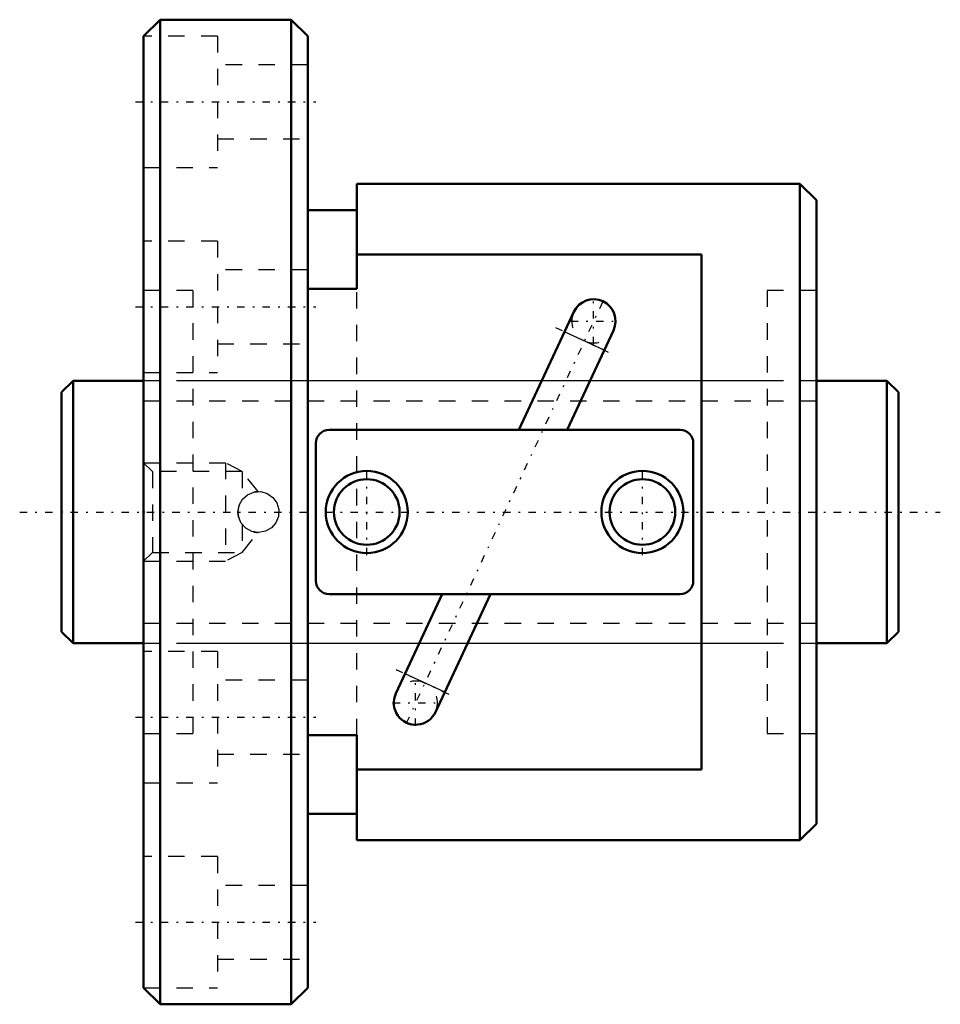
# Model space of a CAD drawing. Header units: millimetres. Extents: x -2.6 to 53.6, y -30 to 30.
import ezdxf

# ---------------------------------------------------------------- set-up
doc = ezdxf.new("R2010")
doc.units = ezdxf.units.MM
doc.linetypes.add('Center', pattern=[1.5, 0.45, -0.5, 0.05, -0.5])
doc.linetypes.add('Dashed', pattern=[2, 1, -1])
for name, color, linetype, lineweight in [('2d ConnectionPoints', 7, 'Continuous', 50), ('AM_0', 7, 'Continuous', 50), ('AM_4', 3, 'Continuous', 25), ('AM_5', 3, 'Continuous', 25), ('AM_7', 7, 'Center', 25), ('AM_9', 6, 'Dashed', 25)]:
    doc.layers.add(name, color=color, linetype=linetype, lineweight=lineweight)

# ---------------------------------------------------------------- blocks, each defined once
blk = doc.blocks.new('1_BNF_1605_2_5RR_Nut_0_in_BNF1605V_2_5RRG1_51LC0_000_rev_0')
at = {"layer": 'AM_0'}
for p, q in [((6, 30), (5, 29)), ((14, 30), (6, 30)), ((6, 30), (6, -30)), ((15, 29), (14, 30)), ((14, 30), (14, -30)), ((5, 29), (5, -29)), ((15, 29), (15, -29)), ((18, 20), (18, 13.594)), ((45, 20), (18, 20)), ((46, 19), (45, 20)), ((45, 20), (45, -20)), ((46, 19), (46, -19)), ((18, 18.4), (15, 18.4)), ((39, 15.692), (18, 15.692)), ((39, -15.692), (39, 15.692)), ((18, 13.594), (15, 13.594)), ((31.216, 12.194), (27.861, 5)), ((30.802, 5), (33.631, 11.068)), ((37.7, 5), (16.3, 5)), ((15.5, 4.2), (15.5, -4.2)), ((38.5, -4.2), (38.5, 4.2)), ((16.3, -5), (37.7, -5)), ((23.198, -5), (20.369, -11.068)), ((22.784, -12.194), (26.139, -5)), ((15, -13.594), (18, -13.594)), ((18, -13.594), (18, -20)), ((18, -15.692), (39, -15.692)), ((15, -18.4), (18, -18.4)), ((45, -20), (46, -19)), ((18, -20), (45, -20)), ((5, -29), (6, -30)), ((14, -30), (15, -29)), ((6, -30), (14, -30))]:
    blk.add_line(p, q, dxfattribs=at)
for centre, radius in [((18.6, 0), 2.5), ((35.4, 0), 2.5), ((18.6, 0), 2), ((35.4, 0), 2)]:
    blk.add_circle(centre, radius, dxfattribs=at)
for centre, radius, start, end in [((32.424, 11.631), 1.332, 335, 155), ((16.3, 4.2), 0.8, 90, 180), ((37.7, 4.2), 0.8, 0, 90), ((16.3, -4.2), 0.8, 180, 270), ((37.7, -4.2), 0.8, 270, 0), ((21.576, -11.631), 1.332, 155, 335)]:
    blk.add_arc(centre, radius, start, end, dxfattribs=at)
at = {"layer": 'AM_4'}
for p, q in [((33.068, 9.859), (30.653, 10.986)), ((23.347, -10.986), (20.932, -9.859))]:
    blk.add_line(p, q, dxfattribs=at)
at = {"layer": 'AM_5', "linetype": 'Dashed'}
for p, q in [((5, 3), (10, 3)), ((11, 2.458), (10, 3)), ((10, 3), (10, -3)), ((5, -3), (10, -3)), ((11, -2.458), (10, -3))]:
    blk.add_line(p, q, dxfattribs=at)
at = {"layer": 'AM_7'}
for p, q in [((4.5, 25), (15.5, 25)), ((32.965, 12.793), (21.035, -12.793)), ((32.424, 10.232), (32.424, 13.03)), ((4.5, 12.5), (15.5, 12.5)), ((31.025, 11.631), (33.823, 11.631)), ((30.095, 11.246), (33.625, 9.599)), ((18.6, -2.625), (18.6, 2.625)), ((35.4, -2.625), (35.4, 2.625)), ((20.375, -9.599), (23.905, -11.246)), ((21.576, -13.03), (21.576, -10.232)), ((20.177, -11.631), (22.975, -11.631)), ((4.5, -12.5), (15.5, -12.5)), ((4.5, -25), (15.5, -25))]:
    blk.add_line(p, q, dxfattribs=at)
at = {"layer": 'AM_9'}
for p, q in [((9.5, 29), (5, 29)), ((9.5, 29), (9.5, 21)), ((15, 27.25), (9.5, 27.25)), ((9.5, 22.75), (15, 22.75)), ((5, 21), (9.5, 21)), ((9.5, 16.5), (5, 16.5)), ((9.5, 16.5), (9.5, 8.5)), ((15, 14.75), (9.5, 14.75)), ((8, 13.5), (5, 13.5)), ((8, 13.5), (8, -13.5)), ((18, -13.594), (18, 13.594)), ((46, 13.5), (43, 13.5)), ((43, 13.5), (43, -13.5)), ((9.5, 10.25), (15, 10.25)), ((5, 8.5), (9.5, 8.5)), ((43, 8), (8, 8)), ((5.542, 2.458), (5, 3)), ((11, 2.458), (5.542, 2.458)), ((5.542, 2.458), (5.542, -2.458)), ((11.981, 1.253), (11, 2.458)), ((11, 2.458), (11, 0.75)), ((11.941, 1.249), (11.803, 1.234)), ((11, -0.75), (11, -2.458)), ((11, -2.458), (11.981, -1.253)), ((5, -3), (5.542, -2.458)), ((5.542, -2.458), (11, -2.458)), ((8, -8), (43, -8)), ((9.5, -8.5), (5, -8.5)), ((9.5, -8.5), (9.5, -16.5)), ((15, -10.25), (9.5, -10.25)), ((5, -13.5), (8, -13.5)), ((43, -13.5), (46, -13.5)), ((9.5, -14.75), (15, -14.75)), ((5, -16.5), (9.5, -16.5)), ((9.5, -21), (5, -21)), ((9.5, -21), (9.5, -29)), ((15, -22.75), (9.5, -22.75)), ((9.5, -27.25), (15, -27.25)), ((5, -29), (9.5, -29))]:
    blk.add_line(p, q, dxfattribs=at)
for points in [[(10.75, 0), (10.819, 0.411), (11.02, 0.775), (11.331, 1.056), (11.72, 1.218), (12.138, 1.242), (12.536, 1.129), (12.877, 0.891), (13.122, 0.55), (13.241, 0.146), (13.22, -0.27), (13.065, -0.655), (12.79, -0.968), (12.424, -1.176), (12.01, -1.25), (11.6, -1.184), (11.235, -0.988), (10.951, -0.68), (10.785, -0.293), (10.75, 0)], [(11.983, 1.25), (11.981, 1.25), (11.944, 1.249), (11.941, 1.249)], [(11.803, -1.234), (11.902, -1.246), (11.967, -1.25), (11.983, -1.25)]]:
    blk.add_lwpolyline(points, dxfattribs=at)
for centre, radius, start, end in [((32.424, 11.631), 1.332, 155, 335), ((12, 0), 1.25, 99.05184, 101.20392), ((12, 0), 1.25, 158.99289, 196.23836), ((12, 0), 1.25, 256.47489, 260.94816), ((21.576, -11.631), 1.332, 335, 155)]:
    blk.add_arc(centre, radius, start, end, dxfattribs=at)
blk = doc.blocks.new('2_BNF_1605_2_5RR000_Shaft_0_in_BNF1605V_2_5RRG1_51LC0_000_rev_0')
at = {"layer": 'AM_0'}
for p, q in [((0.7, 8), (0, 7.3)), ((5, 8), (0.7, 8)), ((0.7, 8), (0.7, -8)), ((50.3, 8), (46, 8)), ((51, 7.3), (50.3, 8)), ((50.3, 8), (50.3, -8)), ((0, 7.3), (0, -7.3)), ((51, 7.3), (51, -7.3)), ((0, -7.3), (0.7, -8)), ((50.3, -8), (51, -7.3)), ((0.7, -8), (5, -8)), ((46, -8), (50.3, -8))]:
    blk.add_line(p, q, dxfattribs=at)
at = {"layer": 'AM_5', "linetype": 'Dashed'}
for p, q in [((5, 6.773), (46, 6.773)), ((5, -6.773), (46, -6.773))]:
    blk.add_line(p, q, dxfattribs=at)
at = {"layer": 'AM_7'}
blk.add_line((-2.55, 0), (53.55, 0), dxfattribs=at)
at = {"layer": 'AM_9'}
for p, q in [((46, 8), (5, 8)), ((5, -8), (46, -8))]:
    blk.add_line(p, q, dxfattribs=at)

msp = doc.modelspace()

# ---------------------------------------------------------------- linework, layer by layer
at = {"layer": '2d ConnectionPoints'}
for p in [(0, 0), (5, 0)]:
    msp.add_point(p, dxfattribs=at)

# ---------------------------------------------------------------- block references
for name in ['1_BNF_1605_2_5RR_Nut_0_in_BNF1605V_2_5RRG1_51LC0_000_rev_0', '2_BNF_1605_2_5RR000_Shaft_0_in_BNF1605V_2_5RRG1_51LC0_000_rev_0']:
    msp.add_blockref(name, (0, 0))

doc.saveas('drawing.dxf')
